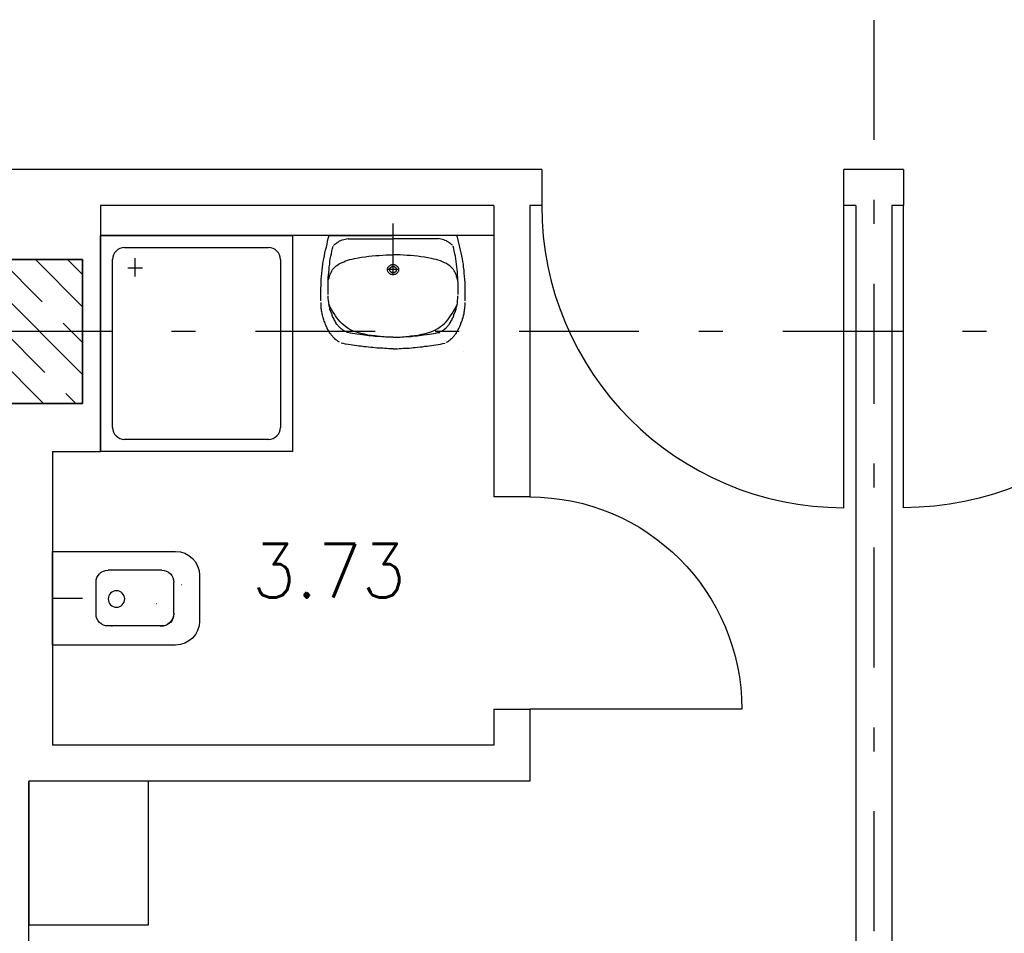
# Model space of a CAD drawing. Extents: x -1702.1 to -1638.5, y 1185.1 to 1220.8.
# Tile 34 of 50: x -1657.7 to -1653.6, y 1195.4 to 1199.2. Entities that reach past the tile are written whole.
import ezdxf
from ezdxf.enums import TextEntityAlignment as Align

# ---------------------------------------------------------------- set-up
doc = ezdxf.new("R2010")
doc.units = 0
doc.header["$MEASUREMENT"] = 0
doc.linetypes.add('DASHDOT', pattern=[1, 0.5, -0.25, 0, -0.25])
doc.linetypes.add('HIDDEN', pattern=[0.375, 0.25, -0.125])
doc.layers.get('0').update_dxf_attribs({"linetype": 'CONTINUOUS'})
for name, color, linetype in [('13', 94, 'CONTINUOUS'), ('18', 5, 'CONTINUOUS'), ('3', 6, 'CONTINUOUS'), ('45', 132, 'CONTINUOUS'), ('48', 33, 'CONTINUOUS'), ('54', 253, 'CONTINUOUS'), ('8', 1, 'CONTINUOUS')]:
    doc.layers.add(name, color=color, linetype=linetype)
doc.styles.add('ROMANS', font='ROMANS', dxfattribs={"height": 0.2})

msp = doc.modelspace()

# ---------------------------------------------------------------- linework, layer by layer
at = {"linetype": 'Continuous'}
for p, q in [((-1656.1816, 1198.16028, 0.21561), (-1656.1816, 1198.35284, 0.21561)), ((-1657.6016, 1196.78988, 0.21561), (-1657.47717, 1196.78988, 0.21561))]:
    msp.add_line(p, q, dxfattribs=at)
at = {"linetype": 'Continuous', "elevation": 0.21561}
msp.add_lwpolyline([(-1655.8876, 1197.81701), (-1655.8876, 1197.81701), (-1655.8876, 1197.81701), (-1655.8876, 1197.81701)], close=True, dxfattribs=at)
at = {"layer": '13', "linetype": 'Continuous'}
for p, q in [((-1655.5616, 1198.57739, 0.21561), (-1659.9916, 1198.57739, 0.21561)), ((-1654.0516, 1198.57739, 0.21561), (-1654.3016, 1198.57739, 0.21561)), ((-1657.4016, 1198.42739, 0.21561), (-1657.4016, 1197.40239, 0.21561)), ((-1655.7616, 1198.42739, 0.21561), (-1657.4016, 1198.42739, 0.21561)), ((-1655.7616, 1198.42739, 0.21561), (-1655.7616, 1197.21239, 0.21561)), ((-1655.5616, 1198.42739, 0.21561), (-1655.6116, 1198.42739, 0.21561)), ((-1655.6116, 1198.42739, 0.21561), (-1655.6116, 1197.21239, 0.21561)), ((-1654.2516, 1198.42739, 0.21561), (-1654.3016, 1198.42739, 0.21561)), ((-1654.2516, 1198.42739, 0.01222), (-1654.2516, 1190.69239, 0.01222)), ((-1654.0516, 1198.42739, 0.21561), (-1654.1016, 1198.42739, 0.21561)), ((-1654.1016, 1198.42739, 0.01222), (-1654.1016, 1190.69239, 0.01222)), ((-1655.7616, 1198.30239, 0.21561), (-1657.4016, 1198.30239, 0.21561)), ((-1657.6016, 1197.40239, 0.21561), (-1657.4016, 1197.40239, 0.21561)), ((-1657.6016, 1197.40239, 0.21561), (-1657.6016, 1196.17739, 0.21561)), ((-1655.7616, 1196.32739, 0.21561), (-1655.7616, 1196.17739, 0.21561)), ((-1655.6116, 1196.32739, 0.21561), (-1655.6116, 1196.02739, 0.21561)), ((-1655.7616, 1196.17739, 0.21561), (-1657.6016, 1196.17739, 0.21561)), ((-1657.7016, 1191.43276, 0.0206), (-1657.7016, 1196.02739, 0.0206)), ((-1655.6116, 1196.02739, 0.21561), (-1657.7016, 1196.02739, 0.21561))]:
    msp.add_line(p, q, dxfattribs=at)
at = {"layer": '13', "linetype": 'Continuous', "elevation": 0.21561}
for points in [[(-1655.5616, 1198.57739), (-1655.5616, 1198.42739), (-1655.5616, 1198.42739), (-1655.5616, 1198.42739)], [(-1654.3016, 1198.42739), (-1654.3016, 1198.42739), (-1654.3016, 1198.42739), (-1654.3016, 1198.57739)], [(-1654.0516, 1198.57739), (-1654.0516, 1198.42739), (-1654.0516, 1198.42739), (-1654.0516, 1198.42739)], [(-1655.6116, 1197.21239), (-1655.6116, 1197.21239), (-1655.6116, 1197.21239), (-1655.7616, 1197.21239)], [(-1655.7616, 1196.32739), (-1655.6116, 1196.32739), (-1655.6116, 1196.32739), (-1655.6116, 1196.32739)]]:
    msp.add_lwpolyline(points, dxfattribs=at)
at = {"layer": '18', "linetype": 'Continuous'}
for p, q in [((-1654.3016, 1197.16739, 0.21561), (-1654.3016, 1198.42739, 0.21561)), ((-1654.0516, 1197.16739, 0.21561), (-1654.0516, 1198.42739, 0.21561)), ((-1654.7266, 1196.32739, 0.21561), (-1655.6116, 1196.32739, 0.21561))]:
    msp.add_line(p, q, dxfattribs=at)
msp.add_arc((-1654.3016, 1198.42739, 0.215612), 1.26, 180, 270, dxfattribs=at)
at = {"layer": '18', "linetype": 'Continuous', "extrusion": (0, 0, -1)}
for centre, radius, start, end in [((1654.0516, 1198.42739, -0.215612), 1.26, 180, 270), ((1655.6116, 1196.32739, -0.215612), 0.885, 90, 180)]:
    msp.add_arc(centre, radius, start, end, dxfattribs=at)
at = {"layer": '3', "linetype": 'Continuous', "elevation": 0.0206}
for points in [[(-1658.0766, 1198.20239), (-1658.0766, 1197.60239), (-1657.4766, 1197.60239), (-1657.4766, 1198.20239)], [(-1657.4766, 1198.20239), (-1657.4766, 1197.60239), (-1658.0766, 1197.60239), (-1658.0766, 1198.20239)], [(-1658.0766, 1198.20239), (-1658.0766, 1197.60239), (-1657.4766, 1197.60239), (-1657.4766, 1198.20239)]]:
    msp.add_lwpolyline(points, close=True, dxfattribs=at)
at = {"layer": '45', "linetype": 'Continuous'}
for p, q in [((-1656.1816, 1198.33118, 0.21561), (-1656.18161, 1198.33118, 0.21561)), ((-1657.4016, 1197.40239, 0.21561), (-1657.4016, 1198.30239, 0.21561)), ((-1657.4016, 1198.30239, 0.21561), (-1656.6016, 1198.30239, 0.21561)), ((-1656.6016, 1198.30239, 0.21561), (-1656.6016, 1197.40239, 0.21561)), ((-1656.45678, 1198.26617, 0.21561), (-1656.45476, 1198.27824, 0.21561)), ((-1656.45476, 1198.27824, 0.21561), (-1656.45175, 1198.29032, 0.21561)), ((-1656.45175, 1198.29032, 0.21561), (-1656.44773, 1198.30239, 0.21561)), ((-1656.44773, 1198.30239, 0.21561), (-1656.1816, 1198.30239, 0.21561)), ((-1656.41459, 1198.2736, 0.21561), (-1656.41259, 1198.27545, 0.21561)), ((-1656.41259, 1198.27545, 0.21561), (-1656.40958, 1198.27638, 0.21561)), ((-1656.40958, 1198.27638, 0.21561), (-1656.40756, 1198.27824, 0.21561)), ((-1656.40756, 1198.27824, 0.21561), (-1656.40455, 1198.2801, 0.21561)), ((-1656.40455, 1198.2801, 0.21561), (-1656.39953, 1198.28196, 0.21561)), ((-1656.39953, 1198.28196, 0.21561), (-1656.3935, 1198.28474, 0.21561)), ((-1656.3935, 1198.28474, 0.21561), (-1656.38748, 1198.28567, 0.21561)), ((-1656.38748, 1198.28567, 0.21561), (-1656.38145, 1198.28753, 0.21561)), ((-1656.38145, 1198.28753, 0.21561), (-1656.37543, 1198.28846, 0.21561)), ((-1656.37543, 1198.28846, 0.21561), (-1656.3694, 1198.28939, 0.21561)), ((-1656.3694, 1198.28846, 0.21561), (-1656.1816, 1198.28846, 0.21561)), ((-1655.91545, 1198.30239, 0.21561), (-1656.1816, 1198.30239, 0.21561)), ((-1655.9938, 1198.28846, 0.21561), (-1656.1816, 1198.28846, 0.21561)), ((-1655.98777, 1198.28846, 0.21561), (-1655.9938, 1198.28939, 0.21561)), ((-1655.98174, 1198.28753, 0.21561), (-1655.98777, 1198.28846, 0.21561)), ((-1655.97571, 1198.28567, 0.21561), (-1655.98174, 1198.28753, 0.21561)), ((-1655.96968, 1198.28474, 0.21561), (-1655.97571, 1198.28567, 0.21561)), ((-1655.96367, 1198.28196, 0.21561), (-1655.96968, 1198.28474, 0.21561)), ((-1655.95864, 1198.2801, 0.21561), (-1655.96367, 1198.28196, 0.21561)), ((-1655.95563, 1198.27824, 0.21561), (-1655.95864, 1198.2801, 0.21561)), ((-1655.95362, 1198.27638, 0.21561), (-1655.95563, 1198.27824, 0.21561)), ((-1655.95061, 1198.27545, 0.21561), (-1655.95362, 1198.27638, 0.21561)), ((-1655.9486, 1198.2736, 0.21561), (-1655.95061, 1198.27545, 0.21561)), ((-1655.91144, 1198.29032, 0.21561), (-1655.91545, 1198.30239, 0.21561)), ((-1655.90843, 1198.27824, 0.21561), (-1655.91144, 1198.29032, 0.21561)), ((-1655.90642, 1198.26617, 0.21561), (-1655.90843, 1198.27824, 0.21561)), ((-1657.3016, 1198.25239, 0.21561), (-1656.7016, 1198.25239, 0.21561)), ((-1656.4658, 1198.22994, 0.21561), (-1656.4628, 1198.24202, 0.21561)), ((-1656.4628, 1198.24202, 0.21561), (-1656.45979, 1198.25409, 0.21561)), ((-1656.45979, 1198.25409, 0.21561), (-1656.45678, 1198.26617, 0.21561)), ((-1656.43869, 1198.22623, 0.21561), (-1656.43669, 1198.23737, 0.21561)), ((-1656.43669, 1198.23737, 0.21561), (-1656.43468, 1198.24852, 0.21561)), ((-1656.43468, 1198.24852, 0.21561), (-1656.43166, 1198.25874, 0.21561)), ((-1656.42966, 1198.26152, 0.21561), (-1656.42765, 1198.26339, 0.21561)), ((-1656.42765, 1198.26339, 0.21561), (-1656.42565, 1198.26525, 0.21561)), ((-1656.42565, 1198.26525, 0.21561), (-1656.42363, 1198.2671, 0.21561)), ((-1656.42363, 1198.2671, 0.21561), (-1656.42162, 1198.26895, 0.21561)), ((-1656.42162, 1198.26895, 0.21561), (-1656.41962, 1198.26988, 0.21561)), ((-1656.41962, 1198.26988, 0.21561), (-1656.4166, 1198.27174, 0.21561)), ((-1656.4166, 1198.27174, 0.21561), (-1656.41459, 1198.2736, 0.21561)), ((-1655.9466, 1198.27174, 0.21561), (-1655.9486, 1198.2736, 0.21561)), ((-1655.94358, 1198.26988, 0.21561), (-1655.9466, 1198.27174, 0.21561)), ((-1655.94157, 1198.26895, 0.21561), (-1655.94358, 1198.26988, 0.21561)), ((-1655.93956, 1198.2671, 0.21561), (-1655.94157, 1198.26895, 0.21561)), ((-1655.93755, 1198.26525, 0.21561), (-1655.93956, 1198.2671, 0.21561)), ((-1655.93554, 1198.26339, 0.21561), (-1655.93755, 1198.26525, 0.21561)), ((-1655.93354, 1198.26152, 0.21561), (-1655.93554, 1198.26339, 0.21561)), ((-1655.92851, 1198.24852, 0.21561), (-1655.93153, 1198.25874, 0.21561)), ((-1655.92651, 1198.23737, 0.21561), (-1655.92851, 1198.24852, 0.21561)), ((-1655.9245, 1198.22623, 0.21561), (-1655.92651, 1198.23737, 0.21561)), ((-1655.90341, 1198.25409, 0.21561), (-1655.90642, 1198.26617, 0.21561)), ((-1655.9004, 1198.24202, 0.21561), (-1655.90341, 1198.25409, 0.21561)), ((-1655.89739, 1198.22994, 0.21561), (-1655.9004, 1198.24202, 0.21561)), ((-1657.3516, 1197.50239, 0.21561), (-1657.3516, 1198.20239, 0.21561)), ((-1657.25761, 1198.13139, 0.21561), (-1657.25761, 1198.20739, 0.21561)), ((-1656.6516, 1198.20239, 0.21561), (-1656.6516, 1197.50239, 0.21561)), ((-1656.47484, 1198.18257, 0.21561), (-1656.47284, 1198.19372, 0.21561)), ((-1656.47284, 1198.19372, 0.21561), (-1656.47082, 1198.20579, 0.21561)), ((-1656.47082, 1198.20579, 0.21561), (-1656.46781, 1198.21787, 0.21561)), ((-1656.46781, 1198.21787, 0.21561), (-1656.4658, 1198.22994, 0.21561)), ((-1656.44573, 1198.1835, 0.21561), (-1656.44472, 1198.19465, 0.21561)), ((-1656.44472, 1198.19465, 0.21561), (-1656.44372, 1198.20487, 0.21561)), ((-1656.44372, 1198.20487, 0.21561), (-1656.44171, 1198.21601, 0.21561)), ((-1656.44171, 1198.21601, 0.21561), (-1656.43869, 1198.22623, 0.21561)), ((-1656.39652, 1198.18908, 0.21561), (-1656.38748, 1198.19279, 0.21561)), ((-1656.38748, 1198.19279, 0.21561), (-1656.37945, 1198.19652, 0.21561)), ((-1656.37945, 1198.19652, 0.21561), (-1656.3704, 1198.1993, 0.21561)), ((-1656.3704, 1198.1993, 0.21561), (-1656.36136, 1198.20208, 0.21561)), ((-1656.36136, 1198.20208, 0.21561), (-1656.35233, 1198.20394, 0.21561)), ((-1656.35233, 1198.20394, 0.21561), (-1656.34229, 1198.20672, 0.21561)), ((-1656.34229, 1198.20672, 0.21561), (-1656.32721, 1198.20951, 0.21561)), ((-1656.32721, 1198.20951, 0.21561), (-1656.31316, 1198.2123, 0.21561)), ((-1656.31316, 1198.2123, 0.21561), (-1656.29809, 1198.21415, 0.21561)), ((-1656.29809, 1198.21415, 0.21561), (-1656.28303, 1198.21601, 0.21561)), ((-1656.28303, 1198.21601, 0.21561), (-1656.26897, 1198.21787, 0.21561)), ((-1656.26897, 1198.21787, 0.21561), (-1656.25389, 1198.2188, 0.21561)), ((-1656.25389, 1198.2188, 0.21561), (-1656.23985, 1198.21973, 0.21561)), ((-1656.23985, 1198.21973, 0.21561), (-1656.22479, 1198.22066, 0.21561)), ((-1656.22479, 1198.22066, 0.21561), (-1656.21072, 1198.22158, 0.21561)), ((-1656.21072, 1198.22158, 0.21561), (-1656.19666, 1198.22251, 0.21561)), ((-1656.19666, 1198.22251, 0.21561), (-1656.1816, 1198.22251, 0.21561)), ((-1656.16653, 1198.22251, 0.21561), (-1656.1816, 1198.22251, 0.21561)), ((-1656.15247, 1198.22158, 0.21561), (-1656.16653, 1198.22251, 0.21561)), ((-1656.13841, 1198.22066, 0.21561), (-1656.15247, 1198.22158, 0.21561)), ((-1656.12334, 1198.21973, 0.21561), (-1656.13841, 1198.22066, 0.21561)), ((-1656.1093, 1198.2188, 0.21561), (-1656.12334, 1198.21973, 0.21561)), ((-1656.09423, 1198.21787, 0.21561), (-1656.1093, 1198.2188, 0.21561)), ((-1656.08016, 1198.21601, 0.21561), (-1656.09423, 1198.21787, 0.21561)), ((-1656.0651, 1198.21415, 0.21561), (-1656.08016, 1198.21601, 0.21561)), ((-1656.05003, 1198.2123, 0.21561), (-1656.0651, 1198.21415, 0.21561)), ((-1656.03598, 1198.20951, 0.21561), (-1656.05003, 1198.2123, 0.21561)), ((-1656.02091, 1198.20672, 0.21561), (-1656.03598, 1198.20951, 0.21561)), ((-1656.01087, 1198.20394, 0.21561), (-1656.02091, 1198.20672, 0.21561)), ((-1656.00183, 1198.20208, 0.21561), (-1656.01087, 1198.20394, 0.21561)), ((-1655.99278, 1198.1993, 0.21561), (-1656.00183, 1198.20208, 0.21561)), ((-1655.98375, 1198.19652, 0.21561), (-1655.99278, 1198.1993, 0.21561)), ((-1655.97571, 1198.19279, 0.21561), (-1655.98375, 1198.19652, 0.21561)), ((-1655.96668, 1198.18908, 0.21561), (-1655.97571, 1198.19279, 0.21561)), ((-1655.92148, 1198.21601, 0.21561), (-1655.9245, 1198.22623, 0.21561)), ((-1655.91947, 1198.20487, 0.21561), (-1655.92148, 1198.21601, 0.21561)), ((-1655.91847, 1198.19465, 0.21561), (-1655.91947, 1198.20487, 0.21561)), ((-1655.91747, 1198.1835, 0.21561), (-1655.91847, 1198.19465, 0.21561)), ((-1655.89538, 1198.21787, 0.21561), (-1655.89739, 1198.22994, 0.21561)), ((-1655.89237, 1198.20579, 0.21561), (-1655.89538, 1198.21787, 0.21561)), ((-1655.89036, 1198.19372, 0.21561), (-1655.89237, 1198.20579, 0.21561)), ((-1655.88835, 1198.18257, 0.21561), (-1655.89036, 1198.19372, 0.21561)), ((-1657.2876, 1198.16839, 0.21561), (-1657.2266, 1198.16839, 0.21561)), ((-1656.47886, 1198.14449, 0.21561), (-1656.47786, 1198.1575, 0.21561)), ((-1656.47786, 1198.1575, 0.21561), (-1656.47586, 1198.1705, 0.21561)), ((-1656.47586, 1198.1705, 0.21561), (-1656.47484, 1198.18257, 0.21561)), ((-1656.44975, 1198.14914, 0.21561), (-1656.44875, 1198.16028, 0.21561)), ((-1656.44875, 1198.16028, 0.21561), (-1656.44773, 1198.17236, 0.21561)), ((-1656.44773, 1198.17236, 0.21561), (-1656.44573, 1198.1835, 0.21561)), ((-1656.43869, 1198.151, 0.21561), (-1656.43669, 1198.15564, 0.21561)), ((-1656.43669, 1198.15564, 0.21561), (-1656.43368, 1198.16028, 0.21561)), ((-1656.43368, 1198.16028, 0.21561), (-1656.42966, 1198.16493, 0.21561)), ((-1656.42966, 1198.16493, 0.21561), (-1656.42463, 1198.1705, 0.21561)), ((-1656.42463, 1198.1705, 0.21561), (-1656.41861, 1198.17607, 0.21561)), ((-1656.41861, 1198.17607, 0.21561), (-1656.41158, 1198.18072, 0.21561)), ((-1656.41158, 1198.18072, 0.21561), (-1656.40455, 1198.18536, 0.21561)), ((-1656.40455, 1198.18536, 0.21561), (-1656.39652, 1198.18908, 0.21561)), ((-1656.15649, 1198.16028, 0.21561), (-1656.2067, 1198.16028, 0.21561)), ((-1656.1816, 1198.14264, 0.21561), (-1656.1816, 1198.1835, 0.21561)), ((-1655.95864, 1198.18536, 0.21561), (-1655.96668, 1198.18908, 0.21561)), ((-1655.95161, 1198.18072, 0.21561), (-1655.95864, 1198.18536, 0.21561)), ((-1655.94458, 1198.17607, 0.21561), (-1655.95161, 1198.18072, 0.21561)), ((-1655.93855, 1198.1705, 0.21561), (-1655.94458, 1198.17607, 0.21561)), ((-1655.93354, 1198.16493, 0.21561), (-1655.93855, 1198.1705, 0.21561)), ((-1655.92951, 1198.16028, 0.21561), (-1655.93354, 1198.16493, 0.21561)), ((-1655.92651, 1198.15564, 0.21561), (-1655.92951, 1198.16028, 0.21561)), ((-1655.9245, 1198.151, 0.21561), (-1655.92651, 1198.15564, 0.21561)), ((-1655.91545, 1198.17236, 0.21561), (-1655.91747, 1198.1835, 0.21561)), ((-1655.91445, 1198.16028, 0.21561), (-1655.91545, 1198.17236, 0.21561)), ((-1655.91345, 1198.14914, 0.21561), (-1655.91445, 1198.16028, 0.21561)), ((-1655.88734, 1198.1705, 0.21561), (-1655.88835, 1198.18257, 0.21561)), ((-1655.88533, 1198.1575, 0.21561), (-1655.88734, 1198.1705, 0.21561)), ((-1655.88432, 1198.14449, 0.21561), (-1655.88533, 1198.1575, 0.21561)), ((-1656.48188, 1198.10641, 0.21561), (-1656.48088, 1198.11942, 0.21561)), ((-1656.48088, 1198.11942, 0.21561), (-1656.47988, 1198.13242, 0.21561)), ((-1656.47988, 1198.13242, 0.21561), (-1656.47886, 1198.14449, 0.21561)), ((-1656.45276, 1198.10363, 0.21561), (-1656.45175, 1198.11477, 0.21561)), ((-1656.45276, 1198.10734, 0.21561), (-1656.45175, 1198.11291, 0.21561)), ((-1656.45175, 1198.12592, 0.21561), (-1656.45075, 1198.13799, 0.21561)), ((-1656.45175, 1198.11477, 0.21561), (-1656.45175, 1198.12592, 0.21561)), ((-1656.45175, 1198.11291, 0.21561), (-1656.45075, 1198.11849, 0.21561)), ((-1656.45075, 1198.13799, 0.21561), (-1656.44975, 1198.14914, 0.21561)), ((-1656.45075, 1198.11849, 0.21561), (-1656.44875, 1198.12406, 0.21561)), ((-1656.44875, 1198.12406, 0.21561), (-1656.44673, 1198.12963, 0.21561)), ((-1656.44673, 1198.12963, 0.21561), (-1656.44573, 1198.13521, 0.21561)), ((-1656.44573, 1198.13521, 0.21561), (-1656.44372, 1198.14078, 0.21561)), ((-1656.44372, 1198.14078, 0.21561), (-1656.44171, 1198.14542, 0.21561)), ((-1656.44171, 1198.14542, 0.21561), (-1656.43869, 1198.151, 0.21561)), ((-1655.92148, 1198.14542, 0.21561), (-1655.9245, 1198.151, 0.21561)), ((-1655.91947, 1198.14078, 0.21561), (-1655.92148, 1198.14542, 0.21561)), ((-1655.91747, 1198.13521, 0.21561), (-1655.91947, 1198.14078, 0.21561)), ((-1655.91646, 1198.12963, 0.21561), (-1655.91747, 1198.13521, 0.21561)), ((-1655.91445, 1198.12406, 0.21561), (-1655.91646, 1198.12963, 0.21561)), ((-1655.91244, 1198.11849, 0.21561), (-1655.91445, 1198.12406, 0.21561)), ((-1655.91244, 1198.13799, 0.21561), (-1655.91345, 1198.14914, 0.21561)), ((-1655.91144, 1198.12592, 0.21561), (-1655.91244, 1198.13799, 0.21561)), ((-1655.91144, 1198.11291, 0.21561), (-1655.91244, 1198.11849, 0.21561)), ((-1655.91144, 1198.11477, 0.21561), (-1655.91144, 1198.12592, 0.21561)), ((-1655.91044, 1198.10363, 0.21561), (-1655.91144, 1198.11477, 0.21561)), ((-1655.91044, 1198.10734, 0.21561), (-1655.91144, 1198.11291, 0.21561)), ((-1655.88332, 1198.13242, 0.21561), (-1655.88432, 1198.14449, 0.21561)), ((-1655.88231, 1198.11942, 0.21561), (-1655.88332, 1198.13242, 0.21561)), ((-1655.88131, 1198.10641, 0.21561), (-1655.88231, 1198.11942, 0.21561)), ((-1656.48289, 1198.08134, 0.21561), (-1656.48188, 1198.09341, 0.21561)), ((-1656.48289, 1198.06834, 0.21561), (-1656.48289, 1198.08134, 0.21561)), ((-1656.48188, 1198.09341, 0.21561), (-1656.48188, 1198.10641, 0.21561)), ((-1656.45276, 1198.09155, 0.21561), (-1656.45276, 1198.10363, 0.21561)), ((-1656.45276, 1198.08041, 0.21561), (-1656.45276, 1198.09155, 0.21561)), ((-1656.45276, 1198.06834, 0.21561), (-1656.45276, 1198.08041, 0.21561)), ((-1655.91044, 1198.09155, 0.21561), (-1655.91044, 1198.10363, 0.21561)), ((-1655.91044, 1198.08041, 0.21561), (-1655.91044, 1198.09155, 0.21561)), ((-1655.91044, 1198.06834, 0.21561), (-1655.91044, 1198.08041, 0.21561)), ((-1655.88131, 1198.09341, 0.21561), (-1655.88131, 1198.10641, 0.21561)), ((-1655.88031, 1198.08134, 0.21561), (-1655.88131, 1198.09341, 0.21561)), ((-1655.88031, 1198.06834, 0.21561), (-1655.88031, 1198.08134, 0.21561)), ((-1656.48289, 1198.05533, 0.21561), (-1656.48289, 1198.06834, 0.21561)), ((-1656.48289, 1198.04233, 0.21561), (-1656.48289, 1198.05533, 0.21561)), ((-1656.48289, 1198.03025, 0.21561), (-1656.48289, 1198.04233, 0.21561)), ((-1656.45276, 1198.05719, 0.21561), (-1656.45276, 1198.06834, 0.21561)), ((-1656.45175, 1198.04697, 0.21561), (-1656.45175, 1198.05161, 0.21561)), ((-1656.45175, 1198.04233, 0.21561), (-1656.45175, 1198.04697, 0.21561)), ((-1656.45175, 1198.03861, 0.21561), (-1656.45175, 1198.04233, 0.21561)), ((-1656.45075, 1198.03304, 0.21561), (-1656.45175, 1198.03861, 0.21561)), ((-1656.45075, 1198.02932, 0.21561), (-1656.45075, 1198.03304, 0.21561)), ((-1656.44975, 1198.02468, 0.21561), (-1656.45075, 1198.02932, 0.21561)), ((-1655.91345, 1198.02468, 0.21561), (-1655.91244, 1198.02932, 0.21561)), ((-1655.91244, 1198.03304, 0.21561), (-1655.91144, 1198.03861, 0.21561)), ((-1655.91244, 1198.02932, 0.21561), (-1655.91244, 1198.03304, 0.21561)), ((-1655.91144, 1198.04697, 0.21561), (-1655.91144, 1198.05161, 0.21561)), ((-1655.91144, 1198.04233, 0.21561), (-1655.91144, 1198.04697, 0.21561)), ((-1655.91144, 1198.03861, 0.21561), (-1655.91144, 1198.04233, 0.21561)), ((-1655.91044, 1198.05719, 0.21561), (-1655.91044, 1198.06834, 0.21561)), ((-1655.88031, 1198.05533, 0.21561), (-1655.88031, 1198.06834, 0.21561)), ((-1655.88031, 1198.04233, 0.21561), (-1655.88031, 1198.05533, 0.21561)), ((-1655.88031, 1198.03025, 0.21561), (-1655.88031, 1198.04233, 0.21561)), ((-1656.48188, 1198.01818, 0.21561), (-1656.48188, 1198.02375, 0.21561)), ((-1656.48188, 1198.01353, 0.21561), (-1656.48188, 1198.01818, 0.21561)), ((-1656.48188, 1198.00889, 0.21561), (-1656.48188, 1198.01353, 0.21561)), ((-1656.48088, 1198.00332, 0.21561), (-1656.48188, 1198.00889, 0.21561)), ((-1656.48088, 1197.99867, 0.21561), (-1656.48088, 1198.00332, 0.21561)), ((-1656.47988, 1197.99403, 0.21561), (-1656.48088, 1197.99867, 0.21561)), ((-1656.47988, 1197.98846, 0.21561), (-1656.47988, 1197.99403, 0.21561)), ((-1656.47886, 1197.98381, 0.21561), (-1656.47988, 1197.98846, 0.21561)), ((-1656.44975, 1198.02003, 0.21561), (-1656.44975, 1198.02468, 0.21561)), ((-1656.44875, 1198.01539, 0.21561), (-1656.44975, 1198.02003, 0.21561)), ((-1656.44472, 1198.0061, 0.21561), (-1656.44975, 1198.01632, 0.21561)), ((-1656.44773, 1198.01168, 0.21561), (-1656.44875, 1198.01539, 0.21561)), ((-1656.44773, 1198.00703, 0.21561), (-1656.44773, 1198.01168, 0.21561)), ((-1656.44573, 1198.00332, 0.21561), (-1656.44773, 1198.00703, 0.21561)), ((-1656.44472, 1197.99867, 0.21561), (-1656.44573, 1198.00332, 0.21561)), ((-1656.4397, 1197.99681, 0.21561), (-1656.44472, 1198.0061, 0.21561)), ((-1656.44472, 1197.99403, 0.21561), (-1656.44472, 1197.99867, 0.21561)), ((-1656.44272, 1197.99031, 0.21561), (-1656.44472, 1197.99403, 0.21561)), ((-1656.44171, 1197.98567, 0.21561), (-1656.44272, 1197.99031, 0.21561)), ((-1656.43368, 1197.9866, 0.21561), (-1656.4397, 1197.99681, 0.21561)), ((-1655.92951, 1197.9866, 0.21561), (-1655.9235, 1197.99681, 0.21561)), ((-1655.9235, 1197.99681, 0.21561), (-1655.91847, 1198.0061, 0.21561)), ((-1655.92148, 1197.98567, 0.21561), (-1655.92048, 1197.99031, 0.21561)), ((-1655.92048, 1197.99031, 0.21561), (-1655.91847, 1197.99403, 0.21561)), ((-1655.91847, 1198.0061, 0.21561), (-1655.91345, 1198.01632, 0.21561)), ((-1655.91847, 1197.99867, 0.21561), (-1655.91747, 1198.00332, 0.21561)), ((-1655.91847, 1197.99403, 0.21561), (-1655.91847, 1197.99867, 0.21561)), ((-1655.91747, 1198.00332, 0.21561), (-1655.91545, 1198.00703, 0.21561)), ((-1655.91545, 1198.01168, 0.21561), (-1655.91445, 1198.01539, 0.21561)), ((-1655.91545, 1198.00703, 0.21561), (-1655.91545, 1198.01168, 0.21561)), ((-1655.91445, 1198.01539, 0.21561), (-1655.91345, 1198.02003, 0.21561)), ((-1655.91345, 1198.02003, 0.21561), (-1655.91345, 1198.02468, 0.21561)), ((-1655.88432, 1197.98381, 0.21561), (-1655.88332, 1197.98846, 0.21561)), ((-1655.88332, 1197.99403, 0.21561), (-1655.88231, 1197.99867, 0.21561)), ((-1655.88332, 1197.98846, 0.21561), (-1655.88332, 1197.99403, 0.21561)), ((-1655.88231, 1198.00332, 0.21561), (-1655.88131, 1198.00889, 0.21561)), ((-1655.88231, 1197.99867, 0.21561), (-1655.88231, 1198.00332, 0.21561)), ((-1655.88131, 1198.01818, 0.21561), (-1655.88131, 1198.02375, 0.21561)), ((-1655.88131, 1198.01353, 0.21561), (-1655.88131, 1198.01818, 0.21561)), ((-1655.88131, 1198.00889, 0.21561), (-1655.88131, 1198.01353, 0.21561)), ((-1656.47786, 1197.97917, 0.21561), (-1656.47886, 1197.98381, 0.21561)), ((-1656.47786, 1197.97452, 0.21561), (-1656.47786, 1197.97917, 0.21561)), ((-1656.47586, 1197.96988, 0.21561), (-1656.47786, 1197.97452, 0.21561)), ((-1656.47484, 1197.96431, 0.21561), (-1656.47586, 1197.96988, 0.21561)), ((-1656.47384, 1197.95966, 0.21561), (-1656.47484, 1197.96431, 0.21561)), ((-1656.47182, 1197.95502, 0.21561), (-1656.47384, 1197.95966, 0.21561)), ((-1656.47082, 1197.95037, 0.21561), (-1656.47182, 1197.95502, 0.21561)), ((-1656.46881, 1197.94573, 0.21561), (-1656.47082, 1197.95037, 0.21561)), ((-1656.4397, 1197.98195, 0.21561), (-1656.44171, 1197.98567, 0.21561)), ((-1656.43769, 1197.97731, 0.21561), (-1656.4397, 1197.98195, 0.21561)), ((-1656.43569, 1197.97359, 0.21561), (-1656.43769, 1197.97731, 0.21561)), ((-1656.43569, 1197.96895, 0.21561), (-1656.43569, 1197.97359, 0.21561)), ((-1656.43368, 1197.96524, 0.21561), (-1656.43569, 1197.96895, 0.21561)), ((-1656.42765, 1197.97731, 0.21561), (-1656.43368, 1197.9866, 0.21561)), ((-1656.43166, 1197.96059, 0.21561), (-1656.43368, 1197.96524, 0.21561)), ((-1656.42866, 1197.95688, 0.21561), (-1656.43166, 1197.96059, 0.21561)), ((-1656.42765, 1197.95316, 0.21561), (-1656.42866, 1197.95688, 0.21561)), ((-1656.42162, 1197.96802, 0.21561), (-1656.42765, 1197.97731, 0.21561)), ((-1656.42665, 1197.94945, 0.21561), (-1656.42765, 1197.95316, 0.21561)), ((-1656.42463, 1197.94759, 0.21561), (-1656.42665, 1197.94945, 0.21561)), ((-1656.42263, 1197.94387, 0.21561), (-1656.42463, 1197.94759, 0.21561)), ((-1656.4156, 1197.95966, 0.21561), (-1656.42162, 1197.96802, 0.21561)), ((-1656.40958, 1197.9513, 0.21561), (-1656.4156, 1197.95966, 0.21561)), ((-1656.40255, 1197.94294, 0.21561), (-1656.40958, 1197.9513, 0.21561)), ((-1655.96065, 1197.94294, 0.21561), (-1655.95362, 1197.9513, 0.21561)), ((-1655.95362, 1197.9513, 0.21561), (-1655.9476, 1197.95966, 0.21561)), ((-1655.9476, 1197.95966, 0.21561), (-1655.94157, 1197.96802, 0.21561)), ((-1655.94157, 1197.96802, 0.21561), (-1655.93554, 1197.97731, 0.21561)), ((-1655.94057, 1197.94387, 0.21561), (-1655.93855, 1197.94759, 0.21561)), ((-1655.93855, 1197.94759, 0.21561), (-1655.93654, 1197.94945, 0.21561)), ((-1655.93654, 1197.94945, 0.21561), (-1655.93554, 1197.95316, 0.21561)), ((-1655.93554, 1197.97731, 0.21561), (-1655.92951, 1197.9866, 0.21561)), ((-1655.93554, 1197.95316, 0.21561), (-1655.93454, 1197.95688, 0.21561)), ((-1655.93454, 1197.95688, 0.21561), (-1655.93153, 1197.96059, 0.21561)), ((-1655.93153, 1197.96059, 0.21561), (-1655.92951, 1197.96524, 0.21561)), ((-1655.92951, 1197.96524, 0.21561), (-1655.92751, 1197.96895, 0.21561)), ((-1655.92751, 1197.97359, 0.21561), (-1655.9255, 1197.97731, 0.21561)), ((-1655.92751, 1197.96895, 0.21561), (-1655.92751, 1197.97359, 0.21561)), ((-1655.9255, 1197.97731, 0.21561), (-1655.9235, 1197.98195, 0.21561)), ((-1655.9235, 1197.98195, 0.21561), (-1655.92148, 1197.98567, 0.21561)), ((-1655.89438, 1197.94573, 0.21561), (-1655.89237, 1197.95037, 0.21561)), ((-1655.89237, 1197.95037, 0.21561), (-1655.89136, 1197.95502, 0.21561)), ((-1655.89136, 1197.95502, 0.21561), (-1655.88935, 1197.95966, 0.21561)), ((-1655.88935, 1197.95966, 0.21561), (-1655.88835, 1197.96431, 0.21561)), ((-1655.88835, 1197.96431, 0.21561), (-1655.88734, 1197.96988, 0.21561)), ((-1655.88734, 1197.96988, 0.21561), (-1655.88533, 1197.97452, 0.21561)), ((-1655.88533, 1197.97917, 0.21561), (-1655.88432, 1197.98381, 0.21561)), ((-1655.88533, 1197.97452, 0.21561), (-1655.88533, 1197.97917, 0.21561)), ((-1656.46681, 1197.94109, 0.21561), (-1656.46881, 1197.94573, 0.21561)), ((-1656.4648, 1197.93644, 0.21561), (-1656.46681, 1197.94109, 0.21561)), ((-1656.46381, 1197.9318, 0.21561), (-1656.4648, 1197.93644, 0.21561)), ((-1656.46179, 1197.92715, 0.21561), (-1656.46381, 1197.9318, 0.21561)), ((-1656.45979, 1197.92251, 0.21561), (-1656.46179, 1197.92715, 0.21561)), ((-1656.45678, 1197.91787, 0.21561), (-1656.45979, 1197.92251, 0.21561)), ((-1656.45578, 1197.91415, 0.21561), (-1656.45678, 1197.91787, 0.21561)), ((-1656.45376, 1197.91044, 0.21561), (-1656.45578, 1197.91415, 0.21561)), ((-1656.45175, 1197.90765, 0.21561), (-1656.45376, 1197.91044, 0.21561)), ((-1656.44975, 1197.90393, 0.21561), (-1656.45175, 1197.90765, 0.21561)), ((-1656.42062, 1197.94016, 0.21561), (-1656.42263, 1197.94387, 0.21561)), ((-1656.41962, 1197.9383, 0.21561), (-1656.42062, 1197.94016, 0.21561)), ((-1656.41761, 1197.93458, 0.21561), (-1656.41962, 1197.9383, 0.21561)), ((-1656.4156, 1197.9318, 0.21561), (-1656.41761, 1197.93458, 0.21561)), ((-1656.41359, 1197.92994, 0.21561), (-1656.4156, 1197.9318, 0.21561)), ((-1656.41158, 1197.92715, 0.21561), (-1656.41359, 1197.92994, 0.21561)), ((-1656.40857, 1197.92437, 0.21561), (-1656.41158, 1197.92715, 0.21561)), ((-1656.40756, 1197.92251, 0.21561), (-1656.40857, 1197.92437, 0.21561)), ((-1656.40556, 1197.91972, 0.21561), (-1656.40756, 1197.92251, 0.21561)), ((-1656.40255, 1197.91694, 0.21561), (-1656.40556, 1197.91972, 0.21561)), ((-1656.39552, 1197.93551, 0.21561), (-1656.40255, 1197.94294, 0.21561)), ((-1656.39953, 1197.91508, 0.21561), (-1656.40255, 1197.91694, 0.21561)), ((-1656.39852, 1197.91322, 0.21561), (-1656.39953, 1197.91508, 0.21561)), ((-1656.39552, 1197.91136, 0.21561), (-1656.39852, 1197.91322, 0.21561)), ((-1656.38748, 1197.92808, 0.21561), (-1656.39552, 1197.93551, 0.21561)), ((-1656.3925, 1197.90951, 0.21561), (-1656.39552, 1197.91136, 0.21561)), ((-1656.39049, 1197.90672, 0.21561), (-1656.3925, 1197.90951, 0.21561)), ((-1656.38748, 1197.90579, 0.21561), (-1656.39049, 1197.90672, 0.21561)), ((-1656.37945, 1197.92251, 0.21561), (-1656.38748, 1197.92808, 0.21561)), ((-1656.38446, 1197.90393, 0.21561), (-1656.38748, 1197.90579, 0.21561)), ((-1656.3684, 1197.91415, 0.21561), (-1656.37945, 1197.92251, 0.21561)), ((-1656.35635, 1197.90765, 0.21561), (-1656.3684, 1197.91415, 0.21561)), ((-1656.34329, 1197.90208, 0.21561), (-1656.35635, 1197.90765, 0.21561)), ((-1656.0199, 1197.90208, 0.21561), (-1656.00685, 1197.90765, 0.21561)), ((-1656.00685, 1197.90765, 0.21561), (-1655.9948, 1197.91415, 0.21561)), ((-1655.9948, 1197.91415, 0.21561), (-1655.98375, 1197.92251, 0.21561)), ((-1655.98375, 1197.92251, 0.21561), (-1655.97571, 1197.92808, 0.21561)), ((-1655.97873, 1197.90393, 0.21561), (-1655.97571, 1197.90579, 0.21561)), ((-1655.97571, 1197.92808, 0.21561), (-1655.96768, 1197.93551, 0.21561)), ((-1655.97571, 1197.90579, 0.21561), (-1655.9727, 1197.90672, 0.21561)), ((-1655.9727, 1197.90672, 0.21561), (-1655.9707, 1197.90951, 0.21561)), ((-1655.9707, 1197.90951, 0.21561), (-1655.96768, 1197.91136, 0.21561)), ((-1655.96768, 1197.93551, 0.21561), (-1655.96065, 1197.94294, 0.21561)), ((-1655.96768, 1197.91136, 0.21561), (-1655.96467, 1197.91322, 0.21561)), ((-1655.96467, 1197.91322, 0.21561), (-1655.96367, 1197.91508, 0.21561)), ((-1655.96367, 1197.91508, 0.21561), (-1655.96065, 1197.91694, 0.21561)), ((-1655.96065, 1197.91694, 0.21561), (-1655.95764, 1197.91972, 0.21561)), ((-1655.95764, 1197.91972, 0.21561), (-1655.95563, 1197.92251, 0.21561)), ((-1655.95563, 1197.92251, 0.21561), (-1655.95463, 1197.92437, 0.21561)), ((-1655.95463, 1197.92437, 0.21561), (-1655.95161, 1197.92715, 0.21561)), ((-1655.95161, 1197.92715, 0.21561), (-1655.9496, 1197.92994, 0.21561)), ((-1655.9496, 1197.92994, 0.21561), (-1655.9476, 1197.9318, 0.21561)), ((-1655.9476, 1197.9318, 0.21561), (-1655.94558, 1197.93458, 0.21561)), ((-1655.94558, 1197.93458, 0.21561), (-1655.94358, 1197.9383, 0.21561)), ((-1655.94358, 1197.9383, 0.21561), (-1655.94257, 1197.94016, 0.21561)), ((-1655.94257, 1197.94016, 0.21561), (-1655.94057, 1197.94387, 0.21561)), ((-1655.91345, 1197.90393, 0.21561), (-1655.91144, 1197.90765, 0.21561)), ((-1655.91144, 1197.90765, 0.21561), (-1655.90943, 1197.91044, 0.21561)), ((-1655.90943, 1197.91044, 0.21561), (-1655.90742, 1197.91415, 0.21561)), ((-1655.90742, 1197.91415, 0.21561), (-1655.90642, 1197.91787, 0.21561)), ((-1655.90642, 1197.91787, 0.21561), (-1655.90341, 1197.92251, 0.21561)), ((-1655.90341, 1197.92251, 0.21561), (-1655.9014, 1197.92715, 0.21561)), ((-1655.9014, 1197.92715, 0.21561), (-1655.89938, 1197.9318, 0.21561)), ((-1655.89938, 1197.9318, 0.21561), (-1655.89839, 1197.93644, 0.21561)), ((-1655.89839, 1197.93644, 0.21561), (-1655.89639, 1197.94109, 0.21561)), ((-1655.89639, 1197.94109, 0.21561), (-1655.89438, 1197.94573, 0.21561)), ((-1656.44773, 1197.90022, 0.21561), (-1656.44975, 1197.90393, 0.21561)), ((-1656.44673, 1197.89743, 0.21561), (-1656.44773, 1197.90022, 0.21561)), ((-1656.44472, 1197.89372, 0.21561), (-1656.44673, 1197.89743, 0.21561)), ((-1656.44171, 1197.89093, 0.21561), (-1656.44472, 1197.89372, 0.21561)), ((-1656.4397, 1197.88814, 0.21561), (-1656.44171, 1197.89093, 0.21561)), ((-1656.43769, 1197.88536, 0.21561), (-1656.4397, 1197.88814, 0.21561)), ((-1656.43468, 1197.88257, 0.21561), (-1656.43769, 1197.88536, 0.21561)), ((-1656.43268, 1197.87979, 0.21561), (-1656.43468, 1197.88257, 0.21561)), ((-1656.43066, 1197.877, 0.21561), (-1656.43268, 1197.87979, 0.21561)), ((-1656.42765, 1197.87421, 0.21561), (-1656.43066, 1197.877, 0.21561)), ((-1656.42463, 1197.87236, 0.21561), (-1656.42765, 1197.87421, 0.21561)), ((-1656.42263, 1197.86957, 0.21561), (-1656.42463, 1197.87236, 0.21561)), ((-1656.41962, 1197.86771, 0.21561), (-1656.42263, 1197.86957, 0.21561)), ((-1656.4166, 1197.86585, 0.21561), (-1656.41962, 1197.86771, 0.21561)), ((-1656.41359, 1197.86307, 0.21561), (-1656.4166, 1197.86585, 0.21561)), ((-1656.38145, 1197.90208, 0.21561), (-1656.38446, 1197.90393, 0.21561)), ((-1656.3684, 1197.89743, 0.21561), (-1656.37643, 1197.89836, 0.21561)), ((-1656.35936, 1197.89558, 0.21561), (-1656.3684, 1197.89743, 0.21561)), ((-1656.35032, 1197.89372, 0.21561), (-1656.35936, 1197.89558, 0.21561)), ((-1656.34128, 1197.89186, 0.21561), (-1656.35032, 1197.89372, 0.21561)), ((-1656.33023, 1197.89743, 0.21561), (-1656.34329, 1197.90208, 0.21561)), ((-1656.33325, 1197.89093, 0.21561), (-1656.34128, 1197.89186, 0.21561)), ((-1656.30915, 1197.88814, 0.21561), (-1656.33325, 1197.89093, 0.21561)), ((-1656.31617, 1197.89372, 0.21561), (-1656.33023, 1197.89743, 0.21561)), ((-1656.3011, 1197.89093, 0.21561), (-1656.31617, 1197.89372, 0.21561)), ((-1656.3001, 1197.88722, 0.21561), (-1656.30915, 1197.88814, 0.21561)), ((-1656.28705, 1197.88722, 0.21561), (-1656.3011, 1197.89093, 0.21561)), ((-1656.29106, 1197.88536, 0.21561), (-1656.3001, 1197.88722, 0.21561)), ((-1656.28203, 1197.88443, 0.21561), (-1656.29106, 1197.88536, 0.21561)), ((-1656.27098, 1197.88536, 0.21561), (-1656.28705, 1197.88722, 0.21561)), ((-1656.27299, 1197.8835, 0.21561), (-1656.28203, 1197.88443, 0.21561)), ((-1656.26395, 1197.88257, 0.21561), (-1656.27299, 1197.8835, 0.21561)), ((-1656.25592, 1197.8835, 0.21561), (-1656.27098, 1197.88536, 0.21561)), ((-1656.25692, 1197.88164, 0.21561), (-1656.26395, 1197.88257, 0.21561)), ((-1656.24989, 1197.88164, 0.21561), (-1656.25692, 1197.88164, 0.21561)), ((-1656.23985, 1197.88071, 0.21561), (-1656.25592, 1197.8835, 0.21561)), ((-1656.24186, 1197.88071, 0.21561), (-1656.24989, 1197.88164, 0.21561)), ((-1656.23483, 1197.88071, 0.21561), (-1656.24186, 1197.88071, 0.21561)), ((-1656.22377, 1197.87979, 0.21561), (-1656.23985, 1197.88071, 0.21561)), ((-1656.2278, 1197.87979, 0.21561), (-1656.23483, 1197.88071, 0.21561)), ((-1656.21876, 1197.87979, 0.21561), (-1656.2278, 1197.87979, 0.21561)), ((-1656.21173, 1197.87886, 0.21561), (-1656.21876, 1197.87979, 0.21561)), ((-1656.2057, 1197.87886, 0.21561), (-1656.21173, 1197.87886, 0.21561)), ((-1656.19766, 1197.87793, 0.21561), (-1656.2057, 1197.87886, 0.21561)), ((-1656.19062, 1197.87793, 0.21561), (-1656.19766, 1197.87793, 0.21561)), ((-1656.1826, 1197.87793, 0.21561), (-1656.19062, 1197.87793, 0.21561)), ((-1656.18059, 1197.87793, 0.21561), (-1656.17257, 1197.87793, 0.21561)), ((-1656.17257, 1197.87793, 0.21561), (-1656.16553, 1197.87793, 0.21561)), ((-1656.16553, 1197.87793, 0.21561), (-1656.15749, 1197.87886, 0.21561)), ((-1656.15749, 1197.87886, 0.21561), (-1656.15147, 1197.87886, 0.21561)), ((-1656.15147, 1197.87886, 0.21561), (-1656.14444, 1197.87979, 0.21561)), ((-1656.14444, 1197.87979, 0.21561), (-1656.1354, 1197.87979, 0.21561)), ((-1656.13941, 1197.87979, 0.21561), (-1656.12334, 1197.88071, 0.21561)), ((-1656.1354, 1197.87979, 0.21561), (-1656.12837, 1197.88071, 0.21561)), ((-1656.12837, 1197.88071, 0.21561), (-1656.12134, 1197.88071, 0.21561)), ((-1656.12334, 1197.88071, 0.21561), (-1656.10728, 1197.8835, 0.21561)), ((-1656.12134, 1197.88071, 0.21561), (-1656.1133, 1197.88164, 0.21561)), ((-1656.1133, 1197.88164, 0.21561), (-1656.10627, 1197.88164, 0.21561)), ((-1656.10728, 1197.8835, 0.21561), (-1656.09221, 1197.88536, 0.21561)), ((-1656.10627, 1197.88164, 0.21561), (-1656.09924, 1197.88257, 0.21561)), ((-1656.09924, 1197.88257, 0.21561), (-1656.0902, 1197.8835, 0.21561)), ((-1656.09221, 1197.88536, 0.21561), (-1656.07614, 1197.88722, 0.21561)), ((-1656.0902, 1197.8835, 0.21561), (-1656.08117, 1197.88443, 0.21561)), ((-1656.08117, 1197.88443, 0.21561), (-1656.07213, 1197.88536, 0.21561)), ((-1656.07614, 1197.88722, 0.21561), (-1656.06208, 1197.89093, 0.21561)), ((-1656.07213, 1197.88536, 0.21561), (-1656.06309, 1197.88722, 0.21561)), ((-1656.06309, 1197.88722, 0.21561), (-1656.05405, 1197.88814, 0.21561)), ((-1656.06208, 1197.89093, 0.21561), (-1656.04703, 1197.89372, 0.21561)), ((-1656.05405, 1197.88814, 0.21561), (-1656.02994, 1197.89093, 0.21561)), ((-1656.04703, 1197.89372, 0.21561), (-1656.03296, 1197.89743, 0.21561)), ((-1656.03296, 1197.89743, 0.21561), (-1656.0199, 1197.90208, 0.21561)), ((-1656.02994, 1197.89093, 0.21561), (-1656.02191, 1197.89186, 0.21561)), ((-1656.02191, 1197.89186, 0.21561), (-1656.01287, 1197.89372, 0.21561)), ((-1656.01287, 1197.89372, 0.21561), (-1656.00384, 1197.89558, 0.21561)), ((-1656.00384, 1197.89558, 0.21561), (-1655.9948, 1197.89743, 0.21561)), ((-1655.9948, 1197.89743, 0.21561), (-1655.98677, 1197.89836, 0.21561)), ((-1655.98174, 1197.90208, 0.21561), (-1655.97873, 1197.90393, 0.21561)), ((-1655.9496, 1197.86307, 0.21561), (-1655.9466, 1197.86585, 0.21561)), ((-1655.9466, 1197.86585, 0.21561), (-1655.94358, 1197.86771, 0.21561)), ((-1655.94358, 1197.86771, 0.21561), (-1655.94057, 1197.86957, 0.21561)), ((-1655.94057, 1197.86957, 0.21561), (-1655.93855, 1197.87236, 0.21561)), ((-1655.93855, 1197.87236, 0.21561), (-1655.93554, 1197.87421, 0.21561)), ((-1655.93554, 1197.87421, 0.21561), (-1655.93253, 1197.877, 0.21561)), ((-1655.93253, 1197.877, 0.21561), (-1655.93052, 1197.87979, 0.21561)), ((-1655.93052, 1197.87979, 0.21561), (-1655.92851, 1197.88257, 0.21561)), ((-1655.92851, 1197.88257, 0.21561), (-1655.9255, 1197.88536, 0.21561)), ((-1655.9255, 1197.88536, 0.21561), (-1655.9235, 1197.88814, 0.21561)), ((-1655.9235, 1197.88814, 0.21561), (-1655.92148, 1197.89093, 0.21561)), ((-1655.92148, 1197.89093, 0.21561), (-1655.91847, 1197.89372, 0.21561)), ((-1655.91847, 1197.89372, 0.21561), (-1655.91646, 1197.89743, 0.21561)), ((-1655.91646, 1197.89743, 0.21561), (-1655.91545, 1197.90022, 0.21561)), ((-1655.91545, 1197.90022, 0.21561), (-1655.91345, 1197.90393, 0.21561)), ((-1656.41058, 1197.86121, 0.21561), (-1656.41359, 1197.86307, 0.21561)), ((-1656.40756, 1197.85935, 0.21561), (-1656.41058, 1197.86121, 0.21561)), ((-1656.40455, 1197.85749, 0.21561), (-1656.40756, 1197.85935, 0.21561)), ((-1656.38949, 1197.85192, 0.21561), (-1656.39852, 1197.85378, 0.21561)), ((-1656.37945, 1197.85006, 0.21561), (-1656.38949, 1197.85192, 0.21561)), ((-1656.3694, 1197.84821, 0.21561), (-1656.37945, 1197.85006, 0.21561)), ((-1656.35936, 1197.84635, 0.21561), (-1656.3694, 1197.84821, 0.21561)), ((-1656.35032, 1197.84542, 0.21561), (-1656.35936, 1197.84635, 0.21561)), ((-1656.32419, 1197.8417, 0.21561), (-1656.35032, 1197.84542, 0.21561)), ((-1656.31416, 1197.84078, 0.21561), (-1656.32419, 1197.8417, 0.21561)), ((-1656.30412, 1197.83892, 0.21561), (-1656.31416, 1197.84078, 0.21561)), ((-1656.29408, 1197.83799, 0.21561), (-1656.30412, 1197.83892, 0.21561)), ((-1656.28403, 1197.83706, 0.21561), (-1656.29408, 1197.83799, 0.21561)), ((-1656.27399, 1197.83613, 0.21561), (-1656.28403, 1197.83706, 0.21561)), ((-1656.26596, 1197.8352, 0.21561), (-1656.27399, 1197.83613, 0.21561)), ((-1656.25792, 1197.83427, 0.21561), (-1656.26596, 1197.8352, 0.21561)), ((-1656.24889, 1197.83335, 0.21561), (-1656.25792, 1197.83427, 0.21561)), ((-1656.24085, 1197.83335, 0.21561), (-1656.24889, 1197.83335, 0.21561)), ((-1656.23282, 1197.83242, 0.21561), (-1656.24085, 1197.83335, 0.21561)), ((-1656.22377, 1197.83242, 0.21561), (-1656.23282, 1197.83242, 0.21561)), ((-1656.21574, 1197.83149, 0.21561), (-1656.22377, 1197.83242, 0.21561)), ((-1656.20771, 1197.83149, 0.21561), (-1656.21574, 1197.83149, 0.21561)), ((-1656.19867, 1197.83056, 0.21561), (-1656.20771, 1197.83149, 0.21561)), ((-1656.19062, 1197.83056, 0.21561), (-1656.19867, 1197.83056, 0.21561)), ((-1656.1816, 1197.83056, 0.21561), (-1656.19062, 1197.83056, 0.21561)), ((-1656.1816, 1197.83056, 0.21561), (-1656.17257, 1197.83056, 0.21561)), ((-1656.17257, 1197.83056, 0.21561), (-1656.16453, 1197.83056, 0.21561)), ((-1656.16453, 1197.83056, 0.21561), (-1656.15549, 1197.83149, 0.21561)), ((-1656.15549, 1197.83149, 0.21561), (-1656.14746, 1197.83149, 0.21561)), ((-1656.14746, 1197.83149, 0.21561), (-1656.13941, 1197.83242, 0.21561)), ((-1656.13941, 1197.83242, 0.21561), (-1656.13037, 1197.83242, 0.21561)), ((-1656.13037, 1197.83242, 0.21561), (-1656.12234, 1197.83335, 0.21561)), ((-1656.12234, 1197.83335, 0.21561), (-1656.11431, 1197.83335, 0.21561)), ((-1656.11431, 1197.83335, 0.21561), (-1656.10527, 1197.83427, 0.21561)), ((-1656.10527, 1197.83427, 0.21561), (-1656.09723, 1197.8352, 0.21561)), ((-1656.09723, 1197.8352, 0.21561), (-1656.0892, 1197.83613, 0.21561)), ((-1656.0892, 1197.83613, 0.21561), (-1656.07916, 1197.83706, 0.21561)), ((-1656.07916, 1197.83706, 0.21561), (-1656.06911, 1197.83799, 0.21561)), ((-1656.06911, 1197.83799, 0.21561), (-1656.05907, 1197.83892, 0.21561)), ((-1656.05907, 1197.83892, 0.21561), (-1656.04903, 1197.84078, 0.21561)), ((-1656.04903, 1197.84078, 0.21561), (-1656.039, 1197.8417, 0.21561)), ((-1656.039, 1197.8417, 0.21561), (-1656.01287, 1197.84542, 0.21561)), ((-1656.01287, 1197.84542, 0.21561), (-1656.00384, 1197.84635, 0.21561)), ((-1656.00384, 1197.84635, 0.21561), (-1655.9938, 1197.84821, 0.21561)), ((-1655.9938, 1197.84821, 0.21561), (-1655.98375, 1197.85006, 0.21561)), ((-1655.98375, 1197.85006, 0.21561), (-1655.97371, 1197.85192, 0.21561)), ((-1655.97371, 1197.85192, 0.21561), (-1655.96467, 1197.85378, 0.21561)), ((-1655.95864, 1197.85749, 0.21561), (-1655.95563, 1197.85935, 0.21561)), ((-1655.95563, 1197.85935, 0.21561), (-1655.95261, 1197.86121, 0.21561)), ((-1655.95261, 1197.86121, 0.21561), (-1655.9496, 1197.86307, 0.21561)), ((-1656.7016, 1197.45239, 0.21561), (-1657.3016, 1197.45239, 0.21561)), ((-1656.6016, 1197.40239, 0.21561), (-1657.4016, 1197.40239, 0.21561)), ((-1657.6016, 1196.98525, 0.21561), (-1657.6016, 1196.98524, 0.21561)), ((-1657.6016, 1196.98525, 0.21561), (-1657.08889, 1196.98525, 0.21561)), ((-1657.6016, 1196.59453, 0.21561), (-1657.6016, 1196.98525, 0.21561)), ((-1657.14585, 1196.9065, 0.21561), (-1657.37065, 1196.9065, 0.21561)), ((-1656.98888, 1196.88525, 0.21561), (-1656.98888, 1196.69453, 0.21561)), ((-1657.42065, 1196.72417, 0.21561), (-1657.42065, 1196.8565, 0.21561)), ((-1657.09585, 1196.72417, 0.21561), (-1657.09585, 1196.8565, 0.21561)), ((-1657.6016, 1196.78989, 0.21561), (-1657.6016, 1196.78988, 0.21561)), ((-1657.14585, 1196.67417, 0.21561), (-1657.37065, 1196.67417, 0.21561)), ((-1657.08889, 1196.59453, 0.21561), (-1657.6016, 1196.59453, 0.21561))]:
    msp.add_line(p, q, dxfattribs=at)
at = {"layer": '45', "linetype": 'Continuous', "extrusion": (0, 0, -1), "elevation": -0.215612}
for points in [[(1656.1585, 1198.160284, 0.053013), (1656.158944, 1198.156116, 0.052357), (1656.160258, 1198.152108, 0.051187), (1656.162393, 1198.148415, 0.049734), (1656.165265, 1198.145178, 0.04825), (1656.168766, 1198.142521, 0.046955), (1656.172759, 1198.140547, 0.046009), (1656.177092, 1198.139332, 0.045513), (1656.181599, 1198.138921, 0.045513), (1656.186105, 1198.139332, 0.046009), (1656.190438, 1198.140547, 0.046955), (1656.194432, 1198.142521, 0.04825), (1656.197932, 1198.145178, 0.049734), (1656.200805, 1198.148415, 0.051187), (1656.202939, 1198.152108, 0.052357), (1656.204254, 1198.156116, 0.053013), (1656.204698, 1198.160284, 0.053013), (1656.204254, 1198.164451, 0.052357), (1656.202939, 1198.168459, 0.051187), (1656.200805, 1198.172152, 0.049734), (1656.197932, 1198.175389, 0.04825), (1656.194432, 1198.178046, 0.046955), (1656.190438, 1198.18002, 0.046009), (1656.186105, 1198.181235, 0.045513), (1656.181599, 1198.181646, 0.045513), (1656.177092, 1198.181235, 0.046009), (1656.172759, 1198.18002, 0.046955), (1656.168766, 1198.178046, 0.04825), (1656.165265, 1198.175389, 0.049734), (1656.162393, 1198.172152, 0.051187), (1656.160258, 1198.168459, 0.052357), (1656.158944, 1198.164451, 0.053013)], [(1656.167539, 1198.160284, 0.053013), (1656.167809, 1198.157747, 0.052357), (1656.168609, 1198.155307, 0.051187), (1656.169908, 1198.153059, 0.049734), (1656.171657, 1198.151089, 0.04825), (1656.173787, 1198.149472, 0.046955), (1656.176218, 1198.14827, 0.046009), (1656.178856, 1198.14753, 0.045513), (1656.181599, 1198.14728, 0.045513), (1656.184342, 1198.14753, 0.046009), (1656.186979, 1198.14827, 0.046955), (1656.18941, 1198.149472, 0.04825), (1656.191541, 1198.151089, 0.049734), (1656.193289, 1198.153059, 0.051187), (1656.194589, 1198.155307, 0.052357), (1656.195389, 1198.157747, 0.053013), (1656.195659, 1198.160284, 0.053013), (1656.195389, 1198.16282, 0.052357), (1656.194589, 1198.16526, 0.051187), (1656.193289, 1198.167508, 0.049734), (1656.191541, 1198.169478, 0.04825), (1656.18941, 1198.171095, 0.046955), (1656.186979, 1198.172297, 0.046009), (1656.184342, 1198.173037, 0.045513), (1656.181599, 1198.173287, 0.045513), (1656.178856, 1198.173037, 0.046009), (1656.176218, 1198.172297, 0.046955), (1656.173787, 1198.171095, 0.04825), (1656.171657, 1198.169478, 0.049734), (1656.169908, 1198.167508, 0.051187), (1656.168609, 1198.16526, 0.052357), (1656.167809, 1198.16282, 0.053013)]]:
    msp.add_lwpolyline(points, format="xyb", close=True, dxfattribs=at)
at = {"layer": '45', "linetype": 'Continuous', "elevation": 0.0206}
msp.add_lwpolyline([(-1657.2016, 1196.02739), (-1657.7016, 1196.02739), (-1657.7016, 1195.42739), (-1657.2016, 1195.42739)], close=True, dxfattribs=at)
at = {"layer": '45', "linetype": 'Continuous', "extrusion": (0, 0, -1)}
msp.add_circle((1657.33532, 1196.78687, -0.215612), 0.03438, dxfattribs=at)
at = {"layer": '45', "linetype": 'Continuous'}
for centre, start, end in [((-1657.3016, 1198.20239, 0.215612), 89.999997, 179.999994), ((-1656.7016, 1198.20239, 0.215612), 0, 89.999997), ((-1657.3016, 1197.50239, 0.215612), 179.999997, 269.999994), ((-1656.7016, 1197.50239, 0.215612), 269.999997, 359.999994)]:
    msp.add_arc(centre, 0.05, start, end, dxfattribs=at)
at = {"layer": '45', "linetype": 'Continuous', "extrusion": (0, 0, -1)}
for centre, radius, start, end in [((1657.08888, 1196.88525, -0.215612), 0.1, 89.999997, 179.999994), ((1657.37065, 1196.8565, -0.215612), 0.05, 359.999997, 89.999994), ((1657.14585, 1196.8565, -0.215612), 0.05, 89.999997, 179.999994), ((1657.06085, 1196.91525, -0.215612), 0.07, 271.824922, 272.709186), ((1657.16585, 1196.8365, -0.215612), 0.07, 271.825703, 272.709958), ((1657.37065, 1196.72417, -0.215612), 0.05, 270, 359.999997), ((1657.15185, 1196.728, -0.215612), 0.056, 179.999997, 270.020458), ((1657.14585, 1196.72417, -0.215612), 0.05, 179.999997, 269.999994), ((1657.08888, 1196.69453, -0.215612), 0.1, 179.999997, 269.999994), ((1657.3531, 1196.742, -0.215612), 0.07, 270.016369, 270.916653)]:
    msp.add_arc(centre, radius, start, end, dxfattribs=at)
at = {"layer": '54', "linetype": 'Continuous'}
for p, q in [((-1657.95643, 1198.20239, -0.03279), (-1657.4766, 1197.72256, -0.03279)), ((-1657.67359, 1198.20239, -0.03279), (-1657.4766, 1198.0054, -0.03279)), ((-1658.0766, 1198.03971, -0.03279), (-1657.63928, 1197.60239, -0.03279))]:
    msp.add_line(p, q, dxfattribs=at)
at = {"layer": '54', "linetype": 'HIDDEN'}
for p, q in [((-1657.82227, 1198.20239, -0.03279), (-1657.4766, 1197.85672, -0.03279)), ((-1657.53943, 1198.20239, -0.03279), (-1657.4766, 1198.13956, -0.03279)), ((-1658.0766, 1198.17387, -0.03279), (-1657.50512, 1197.60239, -0.03279))]:
    msp.add_line(p, q, dxfattribs=at)
at = {"layer": '8', "linetype": 'DASHDOT'}
for p, q in [((-1654.1766, 1206.90123, 0.0206), (-1654.1766, 1186.5456, 0.0206)), ((-1641.95595, 1197.90239, 0.0206), (-1699.32107, 1197.90239, 0.0206))]:
    msp.add_line(p, q, dxfattribs=at)

# ---------------------------------------------------------------- texts
at = {"layer": '48', "linetype": 'Continuous', "style": 'ROMANS', "width": 0.95}
msp.add_text('3.73', height=0.225, dxfattribs=at).set_placement((-1656.77057, 1196.90495, 0.21561), align=Align.MIDDLE_LEFT)

doc.saveas('drawing.dxf')
